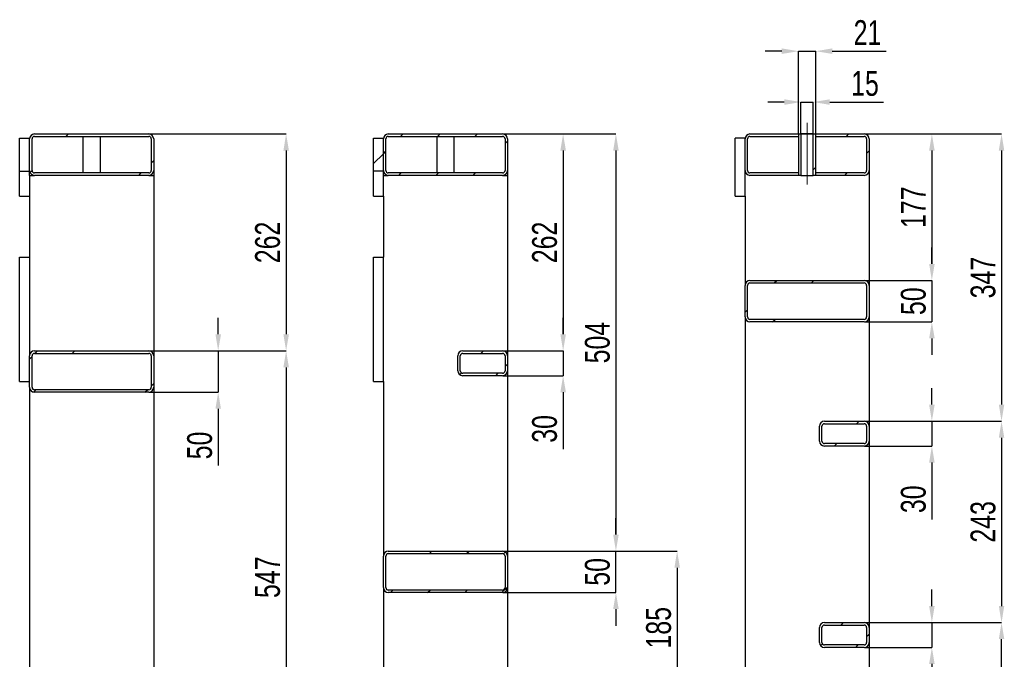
# Model space of a CAD drawing. Header units: millimetres. Extents: x 0 to 841, y 0 to 594.
# Tile 10 of 14: x 383 to 502, y 366 to 443. Entities that reach past the tile are written whole.
import ezdxf

# ---------------------------------------------------------------- set-up
doc = ezdxf.new("R2010")
doc.units = ezdxf.units.MM
doc.header["$PDSIZE"] = -1
doc.linetypes.add('CENTERX2', pattern=[20.32, 12.7, -2.54, 2.54, -2.54])
for name, color, linetype in [('COTES', 1, 'Continuous'), ('TRAIT-FINS', 9, 'Continuous'), ('TRAIT-MIXTES', 3, 'CENTERX2')]:
    doc.layers.add(name, color=color, linetype=linetype)
doc.layers.add('TRAIT-FORT', color=4, linetype='Continuous', lineweight=25)
doc.styles.add('SLDTEXTSTYLE0', font='TXT', dxfattribs={"width": 0.75})
doc.dimstyles.new('SLDDIMSTYLE0', dxfattribs={"dimtxt": 3, "dimasz": 2, "dimexe": 0, "dimexo": 0.0625, "dimgap": 0.75, "dimtad": 1, "dimdec": 0, "dimlfac": 10, "dimrnd": 1e-09, "dimzin": 12, "dimdsep": 46, "dimtxsty": 'SLDTEXTSTYLE0', "dimsah": 1, "dimcen": 0.09, "dimadec": 0, "dimazin": 3, "dimtfac": 1, "dimtdec": 0, "dimtofl": 0, "dimtmove": 0, "dimatfit": 3, "dimfxl": 1, "dimfrac": 2, "dimtolj": 1, "dimtzin": 12, "dimarcsym": 0})
doc.dimstyles.new('SLDDIMSTYLE1', dxfattribs={"dimtxt": 3, "dimasz": 2, "dimexe": 0, "dimexo": 0.0625, "dimgap": 0.75, "dimtad": 1, "dimdec": 0, "dimlfac": 10, "dimrnd": 1e-09, "dimzin": 12, "dimdsep": 46, "dimtxsty": 'SLDTEXTSTYLE0', "dimsah": 1, "dimcen": 0.09, "dimadec": 0, "dimazin": 3, "dimtfac": 1, "dimtdec": 0, "dimtmove": 0, "dimatfit": 0, "dimfxl": 1, "dimfrac": 2, "dimtolj": 1, "dimtzin": 12, "dimarcsym": 0})
pattern_1 = [(45, (0, 0), (-13.4704, 13.4704), []), (45, (4.49, 2e-323), (-13.4704, 13.4704), []), (45, (8.98, 4e-323), (-13.4704, 13.4704), []), (45, (13.47, 6e-323), (-13.4704, 13.4704), [])]

# ---------------------------------------------------------------- blocks, each defined once
blk = doc.blocks.new('_D_39')
at = {"layer": 'COTES', "color": 0, "lineweight": -2, "transparency": 16777216}
for p, q in [((398.94, 429.6), (415.47, 429.6)), ((415.47, 427.6), (415.47, 405.4)), ((398.94, 403.4), (415.47, 403.4))]:
    blk.add_line(p, q, dxfattribs=at)
at = {"layer": 'COTES', "color": 0, "transparency": 16777216}
for points in [[(415.14, 427.6), (415.81, 427.6), (415.47, 429.6)], [(415.14, 405.4), (415.81, 405.4), (415.47, 403.4)]]:
    blk.add_solid(points, dxfattribs=at)
at = {"layer": 'Defpoints', "color": 0, "transparency": 16777216}
for p in [(398.87, 429.6), (398.87, 403.4), (415.47, 403.4)]:
    blk.add_point(p, dxfattribs=at)
at = {"layer": 'COTES', "color": 0, "transparency": 16777216, "insert": (411.72, 416.5), "char_height": 3, "attachment_point": 2, "rotation": 90, "style": 'SLDTEXTSTYLE0'}
blk.add_mtext('\\A1;262', dxfattribs=at)
blk = doc.blocks.new('_D_40')
at = {"layer": 'COTES', "color": 0, "lineweight": -2, "transparency": 16777216}
for p, q in [((398.94, 403.4), (415.47, 403.4)), ((415.47, 401.4), (415.47, 350.7)), ((398.94, 348.7), (415.47, 348.7))]:
    blk.add_line(p, q, dxfattribs=at)
at = {"layer": 'COTES', "color": 0, "transparency": 16777216}
for points in [[(415.14, 401.4), (415.81, 401.4), (415.47, 403.4)], [(415.14, 350.7), (415.81, 350.7), (415.47, 348.7)]]:
    blk.add_solid(points, dxfattribs=at)
at = {"layer": 'Defpoints', "color": 0, "transparency": 16777216}
for p in [(398.87, 403.4), (398.87, 348.7), (415.47, 348.7)]:
    blk.add_point(p, dxfattribs=at)
at = {"layer": 'COTES', "color": 0, "transparency": 16777216, "insert": (411.72, 376.05), "char_height": 3, "attachment_point": 2, "rotation": 90, "style": 'SLDTEXTSTYLE0'}
blk.add_mtext('\\A1;547', dxfattribs=at)
blk = doc.blocks.new('_D_41')
at = {"layer": 'COTES', "color": 0, "lineweight": -2, "transparency": 16777216}
for p, q in [((407.26, 405.4), (407.26, 407.4)), ((398.94, 403.4), (407.26, 403.4)), ((407.26, 403.4), (407.26, 398.4)), ((398.94, 398.4), (407.26, 398.4)), ((407.26, 396.4), (407.26, 389.53))]:
    blk.add_line(p, q, dxfattribs=at)
at = {"layer": 'COTES', "color": 0, "transparency": 16777216}
for points in [[(406.93, 405.4), (407.6, 405.4), (407.26, 403.4)], [(406.93, 396.4), (407.6, 396.4), (407.26, 398.4)]]:
    blk.add_solid(points, dxfattribs=at)
at = {"layer": 'Defpoints', "color": 0, "transparency": 16777216}
for p in [(398.87, 403.4), (398.87, 398.4), (407.26, 398.4)]:
    blk.add_point(p, dxfattribs=at)
at = {"layer": 'COTES', "color": 0, "transparency": 16777216, "insert": (403.51, 391.97), "char_height": 3, "attachment_point": 2, "rotation": 90, "style": 'SLDTEXTSTYLE0'}
blk.add_mtext('\\A1;50', dxfattribs=at)
blk = doc.blocks.new('_D_43')
at = {"layer": 'COTES', "color": 0, "lineweight": -2, "transparency": 16777216}
for p, q in [((441.69, 429.6), (455.32, 429.6)), ((455.32, 427.6), (455.32, 381.2)), ((441.69, 379.2), (455.32, 379.2))]:
    blk.add_line(p, q, dxfattribs=at)
at = {"layer": 'COTES', "color": 0, "transparency": 16777216}
for points in [[(454.99, 427.6), (455.66, 427.6), (455.32, 429.6)], [(454.99, 381.2), (455.66, 381.2), (455.32, 379.2)]]:
    blk.add_solid(points, dxfattribs=at)
at = {"layer": 'Defpoints', "color": 0, "transparency": 16777216}
for p in [(441.62, 429.6), (441.62, 379.2), (455.32, 379.2)]:
    blk.add_point(p, dxfattribs=at)
at = {"layer": 'COTES', "color": 0, "transparency": 16777216, "insert": (451.57, 404.4), "char_height": 3, "attachment_point": 2, "rotation": 90, "style": 'SLDTEXTSTYLE0'}
blk.add_mtext('\\A1;504', dxfattribs=at)
blk = doc.blocks.new('_D_44')
at = {"layer": 'COTES', "color": 0, "lineweight": -2, "transparency": 16777216}
for p, q in [((455.32, 381.2), (455.32, 383.2)), ((441.69, 379.2), (455.32, 379.2)), ((455.32, 374.2), (455.32, 379.2)), ((441.69, 374.2), (455.32, 374.2)), ((455.32, 372.2), (455.32, 370.2))]:
    blk.add_line(p, q, dxfattribs=at)
at = {"layer": 'COTES', "color": 0, "transparency": 16777216}
for points in [[(454.99, 381.2), (455.66, 381.2), (455.32, 379.2)], [(454.99, 372.2), (455.66, 372.2), (455.32, 374.2)]]:
    blk.add_solid(points, dxfattribs=at)
at = {"layer": 'Defpoints', "color": 0, "transparency": 16777216}
for p in [(441.62, 379.2), (455.32, 379.2), (441.62, 374.2)]:
    blk.add_point(p, dxfattribs=at)
at = {"layer": 'COTES', "color": 0, "transparency": 16777216, "insert": (451.57, 376.7), "char_height": 3, "attachment_point": 2, "rotation": 90, "style": 'SLDTEXTSTYLE0'}
blk.add_mtext('\\A1;50', dxfattribs=at)
blk = doc.blocks.new('_D_45')
at = {"layer": 'COTES', "color": 0, "lineweight": -2, "transparency": 16777216}
for p, q in [((441.69, 429.6), (448.94, 429.6)), ((448.94, 427.6), (448.94, 405.4)), ((441.69, 403.4), (448.94, 403.4))]:
    blk.add_line(p, q, dxfattribs=at)
at = {"layer": 'COTES', "color": 0, "transparency": 16777216}
for points in [[(448.61, 427.6), (449.28, 427.6), (448.94, 429.6)], [(448.61, 405.4), (449.28, 405.4), (448.94, 403.4)]]:
    blk.add_solid(points, dxfattribs=at)
at = {"layer": 'Defpoints', "color": 0, "transparency": 16777216}
for p in [(441.62, 429.6), (441.62, 403.4), (448.94, 403.4)]:
    blk.add_point(p, dxfattribs=at)
at = {"layer": 'COTES', "color": 0, "transparency": 16777216, "insert": (445.19, 416.5), "char_height": 3, "attachment_point": 2, "rotation": 90, "style": 'SLDTEXTSTYLE0'}
blk.add_mtext('\\A1;262', dxfattribs=at)
blk = doc.blocks.new('_D_46')
at = {"layer": 'COTES', "color": 0, "lineweight": -2, "transparency": 16777216}
for p, q in [((448.94, 405.4), (448.94, 407.4)), ((441.69, 403.4), (448.94, 403.4)), ((448.94, 403.4), (448.94, 400.4)), ((441.69, 400.4), (448.94, 400.4)), ((448.94, 398.4), (448.94, 391.53))]:
    blk.add_line(p, q, dxfattribs=at)
at = {"layer": 'COTES', "color": 0, "transparency": 16777216}
for points in [[(448.61, 405.4), (449.28, 405.4), (448.94, 403.4)], [(448.61, 398.4), (449.28, 398.4), (448.94, 400.4)]]:
    blk.add_solid(points, dxfattribs=at)
at = {"layer": 'Defpoints', "color": 0, "transparency": 16777216}
for p in [(441.62, 403.4), (441.62, 400.4), (448.94, 400.4)]:
    blk.add_point(p, dxfattribs=at)
at = {"layer": 'COTES', "color": 0, "transparency": 16777216, "insert": (445.19, 393.97), "char_height": 3, "attachment_point": 2, "rotation": 90, "style": 'SLDTEXTSTYLE0'}
blk.add_mtext('\\A1;30', dxfattribs=at)
blk = doc.blocks.new('_D_47')
at = {"layer": 'COTES', "color": 0, "lineweight": -2, "transparency": 16777216}
for p, q in [((441.69, 379.2), (462.72, 379.2)), ((462.72, 377.2), (462.72, 362.7)), ((441.69, 360.7), (462.72, 360.7))]:
    blk.add_line(p, q, dxfattribs=at)
at = {"layer": 'COTES', "color": 0, "transparency": 16777216}
for points in [[(462.39, 377.2), (463.06, 377.2), (462.72, 379.2)], [(462.39, 362.7), (463.06, 362.7), (462.72, 360.7)]]:
    blk.add_solid(points, dxfattribs=at)
at = {"layer": 'Defpoints', "color": 0, "transparency": 16777216}
for p in [(441.62, 379.2), (441.62, 360.7), (462.72, 360.7)]:
    blk.add_point(p, dxfattribs=at)
at = {"layer": 'COTES', "color": 0, "transparency": 16777216, "insert": (458.97, 369.95), "char_height": 3, "attachment_point": 2, "rotation": 90, "style": 'SLDTEXTSTYLE0'}
blk.add_mtext('\\A1;185', dxfattribs=at)
blk = doc.blocks.new('_D_51')
at = {"layer": 'COTES', "color": 0, "lineweight": -2, "transparency": 16777216}
for p, q in [((485.38, 429.6), (493.5, 429.6)), ((493.5, 427.6), (493.5, 413.9)), ((485.38, 411.9), (493.5, 411.9))]:
    blk.add_line(p, q, dxfattribs=at)
at = {"layer": 'COTES', "color": 0, "transparency": 16777216}
for points in [[(493.17, 427.6), (493.84, 427.6), (493.5, 429.6)], [(493.17, 413.9), (493.84, 413.9), (493.5, 411.9)]]:
    blk.add_solid(points, dxfattribs=at)
at = {"layer": 'Defpoints', "color": 0, "transparency": 16777216}
for p in [(485.32, 429.6), (485.32, 411.9), (493.5, 411.9)]:
    blk.add_point(p, dxfattribs=at)
at = {"layer": 'COTES', "color": 0, "transparency": 16777216, "insert": (489.75, 420.75), "char_height": 3, "attachment_point": 2, "rotation": 90, "style": 'SLDTEXTSTYLE0'}
blk.add_mtext('\\A1;177', dxfattribs=at)
blk = doc.blocks.new('_D_52')
at = {"layer": 'COTES', "color": 0, "lineweight": -2, "transparency": 16777216}
for p, q in [((493.5, 413.9), (493.5, 415.9)), ((485.38, 411.9), (493.5, 411.9)), ((493.5, 411.9), (493.5, 406.9)), ((485.38, 406.9), (493.5, 406.9)), ((493.5, 404.9), (493.5, 402.9))]:
    blk.add_line(p, q, dxfattribs=at)
at = {"layer": 'COTES', "color": 0, "transparency": 16777216}
for points in [[(493.17, 413.9), (493.84, 413.9), (493.5, 411.9)], [(493.17, 404.9), (493.84, 404.9), (493.5, 406.9)]]:
    blk.add_solid(points, dxfattribs=at)
at = {"layer": 'Defpoints', "color": 0, "transparency": 16777216}
for p in [(485.32, 411.9), (485.32, 406.9), (493.5, 406.9)]:
    blk.add_point(p, dxfattribs=at)
at = {"layer": 'COTES', "color": 0, "transparency": 16777216, "insert": (489.75, 409.4), "char_height": 3, "attachment_point": 2, "rotation": 90, "style": 'SLDTEXTSTYLE0'}
blk.add_mtext('\\A1;50', dxfattribs=at)
blk = doc.blocks.new('_D_53')
at = {"layer": 'COTES', "color": 0, "lineweight": -2, "transparency": 16777216}
for p, q in [((485.38, 429.6), (501.92, 429.6)), ((501.92, 427.6), (501.92, 396.9)), ((485.38, 394.9), (501.92, 394.9))]:
    blk.add_line(p, q, dxfattribs=at)
at = {"layer": 'COTES', "color": 0, "transparency": 16777216}
for points in [[(501.59, 427.6), (502.25, 427.6), (501.92, 429.6)], [(501.59, 396.9), (502.25, 396.9), (501.92, 394.9)]]:
    blk.add_solid(points, dxfattribs=at)
at = {"layer": 'Defpoints', "color": 0, "transparency": 16777216}
for p in [(485.32, 429.6), (485.32, 394.9), (501.92, 394.9)]:
    blk.add_point(p, dxfattribs=at)
at = {"layer": 'COTES', "color": 0, "transparency": 16777216, "insert": (498.17, 412.25), "char_height": 3, "attachment_point": 2, "rotation": 90, "style": 'SLDTEXTSTYLE0'}
blk.add_mtext('\\A1;347', dxfattribs=at)
blk = doc.blocks.new('_D_54')
at = {"layer": 'COTES', "color": 0, "lineweight": -2, "transparency": 16777216}
for p, q in [((485.38, 394.9), (501.92, 394.9)), ((501.92, 392.9), (501.92, 372.57)), ((485.38, 370.57), (501.92, 370.57))]:
    blk.add_line(p, q, dxfattribs=at)
at = {"layer": 'COTES', "color": 0, "transparency": 16777216}
for points in [[(501.59, 392.9), (502.25, 392.9), (501.92, 394.9)], [(501.59, 372.57), (502.25, 372.57), (501.92, 370.57)]]:
    blk.add_solid(points, dxfattribs=at)
at = {"layer": 'Defpoints', "color": 0, "transparency": 16777216}
for p in [(485.32, 394.9), (485.32, 370.57), (501.92, 370.57)]:
    blk.add_point(p, dxfattribs=at)
at = {"layer": 'COTES', "color": 0, "transparency": 16777216, "insert": (498.17, 382.74), "char_height": 3, "attachment_point": 2, "rotation": 90, "style": 'SLDTEXTSTYLE0'}
blk.add_mtext('\\A1;243', dxfattribs=at)
blk = doc.blocks.new('_D_55')
at = {"layer": 'COTES', "color": 0, "lineweight": -2, "transparency": 16777216}
for p, q in [((485.38, 370.57), (501.92, 370.57)), ((501.92, 348.24), (501.92, 368.57)), ((485.38, 346.24), (501.92, 346.24))]:
    blk.add_line(p, q, dxfattribs=at)
at = {"layer": 'COTES', "color": 0, "transparency": 16777216}
for points in [[(501.59, 368.57), (502.25, 368.57), (501.92, 370.57)], [(501.59, 348.24), (502.25, 348.24), (501.92, 346.24)]]:
    blk.add_solid(points, dxfattribs=at)
at = {"layer": 'Defpoints', "color": 0, "transparency": 16777216}
for p in [(485.32, 370.57), (501.92, 370.57), (485.32, 346.24)]:
    blk.add_point(p, dxfattribs=at)
at = {"layer": 'COTES', "color": 0, "transparency": 16777216, "insert": (498.17, 358.4), "char_height": 3, "attachment_point": 2, "rotation": 90, "style": 'SLDTEXTSTYLE0'}
blk.add_mtext('\\A1;243', dxfattribs=at)
blk = doc.blocks.new('_D_57')
at = {"layer": 'COTES', "color": 0, "lineweight": -2, "transparency": 16777216}
for p, q in [((493.5, 372.57), (493.5, 374.57)), ((485.38, 370.57), (493.5, 370.57)), ((493.5, 370.57), (493.5, 367.57)), ((485.38, 367.57), (493.5, 367.57)), ((493.5, 365.57), (493.5, 358.7))]:
    blk.add_line(p, q, dxfattribs=at)
at = {"layer": 'COTES', "color": 0, "transparency": 16777216}
for points in [[(493.17, 372.57), (493.84, 372.57), (493.5, 370.57)], [(493.17, 365.57), (493.84, 365.57), (493.5, 367.57)]]:
    blk.add_solid(points, dxfattribs=at)
at = {"layer": 'Defpoints', "color": 0, "transparency": 16777216}
for p in [(485.32, 370.57), (485.32, 367.57), (493.5, 367.57)]:
    blk.add_point(p, dxfattribs=at)
at = {"layer": 'COTES', "color": 0, "transparency": 16777216, "insert": (489.75, 361.13), "char_height": 3, "attachment_point": 2, "rotation": 90, "style": 'SLDTEXTSTYLE0'}
blk.add_mtext('\\A1;30', dxfattribs=at)
blk = doc.blocks.new('_D_58')
at = {"layer": 'COTES', "color": 0, "lineweight": -2, "transparency": 16777216}
for p, q in [((493.5, 396.9), (493.5, 398.9)), ((485.38, 394.9), (493.5, 394.9)), ((493.5, 394.9), (493.5, 391.9)), ((485.38, 391.9), (493.5, 391.9)), ((493.5, 389.9), (493.5, 383.03))]:
    blk.add_line(p, q, dxfattribs=at)
at = {"layer": 'COTES', "color": 0, "transparency": 16777216}
for points in [[(493.17, 396.9), (493.84, 396.9), (493.5, 394.9)], [(493.17, 389.9), (493.84, 389.9), (493.5, 391.9)]]:
    blk.add_solid(points, dxfattribs=at)
at = {"layer": 'Defpoints', "color": 0, "transparency": 16777216}
for p in [(485.32, 394.9), (485.32, 391.9), (493.5, 391.9)]:
    blk.add_point(p, dxfattribs=at)
at = {"layer": 'COTES', "color": 0, "transparency": 16777216, "insert": (489.75, 385.47), "char_height": 3, "attachment_point": 2, "rotation": 90, "style": 'SLDTEXTSTYLE0'}
blk.add_mtext('\\A1;30', dxfattribs=at)
blk = doc.blocks.new('_D_59')
at = {"layer": 'COTES', "color": 0, "lineweight": -2, "transparency": 16777216}
for p, q in [((475.67, 433.46), (473.67, 433.46)), ((477.67, 429.67), (477.67, 433.46)), ((477.67, 433.46), (479.17, 433.46)), ((479.17, 429.67), (479.17, 433.46)), ((481.17, 433.46), (487.67, 433.46))]:
    blk.add_line(p, q, dxfattribs=at)
at = {"layer": 'COTES', "color": 0, "transparency": 16777216}
for points in [[(475.67, 433.79), (475.67, 433.12), (477.67, 433.46)], [(481.17, 433.79), (481.17, 433.12), (479.17, 433.46)]]:
    blk.add_solid(points, dxfattribs=at)
at = {"layer": 'Defpoints', "color": 0, "transparency": 16777216}
for p in [(479.17, 433.46), (477.67, 429.6), (479.17, 429.6)]:
    blk.add_point(p, dxfattribs=at)
at = {"layer": 'COTES', "color": 0, "transparency": 16777216, "insert": (485.42, 437.21), "char_height": 3, "attachment_point": 2, "style": 'SLDTEXTSTYLE0'}
blk.add_mtext('\\A1;15', dxfattribs=at)
blk = doc.blocks.new('_D_60')
at = {"layer": 'COTES', "color": 0, "lineweight": -2, "transparency": 16777216}
for p, q in [((475.37, 439.6), (473.37, 439.6)), ((477.37, 429.67), (477.37, 439.6)), ((477.37, 439.6), (479.47, 439.6)), ((479.47, 429.67), (479.47, 439.6)), ((481.47, 439.6), (487.97, 439.6))]:
    blk.add_line(p, q, dxfattribs=at)
at = {"layer": 'COTES', "color": 0, "transparency": 16777216}
for points in [[(475.37, 439.94), (475.37, 439.27), (477.37, 439.6)], [(481.47, 439.94), (481.47, 439.27), (479.47, 439.6)]]:
    blk.add_solid(points, dxfattribs=at)
at = {"layer": 'Defpoints', "color": 0, "transparency": 16777216}
for p in [(479.47, 439.6), (477.37, 429.6), (479.47, 429.6)]:
    blk.add_point(p, dxfattribs=at)
at = {"layer": 'COTES', "color": 0, "transparency": 16777216, "insert": (485.72, 443.35), "char_height": 3, "attachment_point": 2, "style": 'SLDTEXTSTYLE0'}
blk.add_mtext('\\A1;21', dxfattribs=at)

msp = doc.modelspace()

# ---------------------------------------------------------------- hatches: boundary and pattern name
at = {"layer": 'TRAIT-FINS'}
h = msp.add_hatch(dxfattribs=at)
h.set_pattern_fill('DIN 201 ACIER ET FONTE', color=256, style=0, pattern_type=2)
h.set_pattern_definition(pattern_1)
edge = h.paths.add_edge_path(flags=0)
edge.add_arc((385.07, 429), 0.6, 90, 180)
edge.add_line((384.47, 429), (384.47, 425.2))
edge.add_arc((385.07, 425.2), 0.6, 180, 270)
edge.add_line((385.07, 424.6), (398.87, 424.6))
edge.add_arc((398.87, 425.2), 0.6, 270, 360)
edge.add_line((399.47, 425.2), (399.47, 429))
edge.add_arc((398.87, 429), 0.6, 0, 90)
edge.add_line((398.87, 429.6), (385.07, 429.6))
edge = h.paths.add_edge_path(flags=0)
edge.add_line((384.77, 425.2), (384.77, 429))
edge.add_arc((385.07, 429), 0.3, 90, 180, ccw=False)
edge.add_line((385.07, 429.3), (398.87, 429.3))
edge.add_arc((398.87, 429), 0.3, 0, 90, ccw=False)
edge.add_line((399.17, 429), (399.17, 425.2))
edge.add_arc((398.87, 425.2), 0.3, 270, 360, ccw=False)
edge.add_line((398.87, 424.9), (385.07, 424.9))
edge.add_arc((385.07, 425.2), 0.3, 180, 270, ccw=False)
h = msp.add_hatch(dxfattribs=at)
h.set_pattern_fill('DIN 201 ACIER ET FONTE', color=256, style=0, pattern_type=2)
h.set_pattern_definition(pattern_1)
edge = h.paths.add_edge_path(flags=0)
edge.add_arc((427.82, 429), 0.6, 90, 180)
edge.add_line((427.22, 429), (427.22, 425.2))
edge.add_arc((427.82, 425.2), 0.6, 180, 270)
edge.add_line((427.82, 424.6), (441.62, 424.6))
edge.add_arc((441.62, 425.2), 0.6, 270, 360)
edge.add_line((442.22, 425.2), (442.22, 429))
edge.add_arc((441.62, 429), 0.6, 0, 90)
edge.add_line((441.62, 429.6), (427.82, 429.6))
edge = h.paths.add_edge_path(flags=0)
edge.add_line((427.52, 425.2), (427.52, 429))
edge.add_arc((427.82, 429), 0.3, 90, 180, ccw=False)
edge.add_line((427.82, 429.3), (441.62, 429.3))
edge.add_arc((441.62, 429), 0.3, 0, 90, ccw=False)
edge.add_line((441.92, 429), (441.92, 425.2))
edge.add_arc((441.62, 425.2), 0.3, 270, 360, ccw=False)
edge.add_line((441.62, 424.9), (427.82, 424.9))
edge.add_arc((427.82, 425.2), 0.3, 180, 270, ccw=False)
h = msp.add_hatch(dxfattribs=at)
h.set_pattern_fill('DIN 201 ACIER ET FONTE', color=256, style=0, pattern_type=2)
h.set_pattern_definition(pattern_1)
edge = h.paths.add_edge_path(flags=0)
edge.add_line((471.22, 425.2), (471.22, 429))
edge.add_arc((471.52, 429), 0.3, 90, 180, ccw=False)
edge.add_line((471.52, 429.3), (477.37, 429.3))
edge.add_line((477.37, 429.3), (477.37, 429.6))
edge.add_line((477.37, 429.6), (471.52, 429.6))
edge.add_arc((471.52, 429), 0.6, 90, 180)
edge.add_line((470.92, 429), (470.92, 425.2))
edge.add_arc((471.52, 425.2), 0.6, 180, 270)
edge.add_line((471.52, 424.6), (477.37, 424.6))
edge.add_line((477.37, 424.6), (477.37, 424.9))
edge.add_line((477.37, 424.9), (471.52, 424.9))
edge.add_arc((471.52, 425.2), 0.3, 180, 270, ccw=False)
h = msp.add_hatch(dxfattribs=at)
h.set_pattern_fill('DIN 201 ACIER ET FONTE', color=256, style=0, pattern_type=2)
h.set_pattern_definition(pattern_1)
h.paths.add_polyline_path([(477.67, 424.6), (477.67, 429.6), (477.37, 429.6), (477.37, 424.6)], flags=0)
h = msp.add_hatch(dxfattribs=at)
h.set_pattern_fill('DIN 201 ACIER ET FONTE', color=256, style=0, pattern_type=2)
h.set_pattern_definition(pattern_1)
h.paths.add_polyline_path([(479.17, 429.6), (479.17, 424.6), (479.47, 424.6), (479.47, 429.6)], flags=0)
h = msp.add_hatch(dxfattribs=at)
h.set_pattern_fill('DIN 201 ACIER ET FONTE', color=256, style=0, pattern_type=2)
h.set_pattern_definition(pattern_1)
edge = h.paths.add_edge_path(flags=0)
edge.add_arc((485.32, 425.2), 0.6, 270, 360)
edge.add_line((485.92, 425.2), (485.92, 429))
edge.add_arc((485.32, 429), 0.6, 0, 90)
edge.add_line((485.32, 429.6), (479.47, 429.6))
edge.add_line((479.47, 429.6), (479.47, 429.3))
edge.add_line((479.47, 429.3), (485.32, 429.3))
edge.add_arc((485.32, 429), 0.3, 0, 90, ccw=False)
edge.add_line((485.62, 429), (485.62, 425.2))
edge.add_arc((485.32, 425.2), 0.3, 270, 360, ccw=False)
edge.add_line((485.32, 424.9), (479.47, 424.9))
edge.add_line((479.47, 424.9), (479.47, 424.6))
edge.add_line((479.47, 424.6), (485.32, 424.6))
h = msp.add_hatch(dxfattribs=at)
h.set_pattern_fill('DIN 201 ACIER ET FONTE', color=256, style=0, pattern_type=2)
h.set_pattern_definition(pattern_1)
h.paths.add_polyline_path([(426.02, 429.1), (426.02, 425.1), (427.22, 425.1), (427.22, 429.1)], flags=0)
h = msp.add_hatch(dxfattribs=at)
h.set_pattern_fill('DIN 201 ACIER ET FONTE', color=256, style=0, pattern_type=2)
h.set_pattern_definition(pattern_1)
edge = h.paths.add_edge_path(flags=0)
edge.add_arc((471.52, 407.5), 0.6, 180, 270)
edge.add_line((471.52, 406.9), (485.32, 406.9))
edge.add_arc((485.32, 407.5), 0.6, 270, 360)
edge.add_line((485.92, 407.5), (485.92, 411.3))
edge.add_arc((485.32, 411.3), 0.6, 0, 90)
edge.add_line((485.32, 411.9), (471.52, 411.9))
edge.add_arc((471.52, 411.3), 0.6, 90, 180)
edge.add_line((470.92, 411.3), (470.92, 407.5))
edge = h.paths.add_edge_path(flags=0)
edge.add_line((485.32, 407.2), (471.52, 407.2))
edge.add_arc((471.52, 407.5), 0.3, 180, 270, ccw=False)
edge.add_line((471.22, 407.5), (471.22, 411.3))
edge.add_arc((471.52, 411.3), 0.3, 90, 180, ccw=False)
edge.add_line((471.52, 411.6), (485.32, 411.6))
edge.add_arc((485.32, 411.3), 0.3, 0, 90, ccw=False)
edge.add_line((485.62, 411.3), (485.62, 407.5))
edge.add_arc((485.32, 407.5), 0.3, 270, 360, ccw=False)
h = msp.add_hatch(dxfattribs=at)
h.set_pattern_fill('DIN 201 ACIER ET FONTE', color=256, style=0, pattern_type=2)
h.set_pattern_definition(pattern_1)
edge = h.paths.add_edge_path(flags=0)
edge.add_line((385.07, 398.4), (398.87, 398.4))
edge.add_arc((398.87, 399), 0.6, 270, 360)
edge.add_line((399.47, 399), (399.47, 402.8))
edge.add_arc((398.87, 402.8), 0.6, 0, 90)
edge.add_line((398.87, 403.4), (385.07, 403.4))
edge.add_arc((385.07, 402.8), 0.6, 90, 180)
edge.add_line((384.47, 402.8), (384.47, 399))
edge.add_arc((385.07, 399), 0.6, 180, 270)
edge = h.paths.add_edge_path(flags=0)
edge.add_arc((385.07, 399), 0.3, 180, 270, ccw=False)
edge.add_line((384.77, 399), (384.77, 402.8))
edge.add_arc((385.07, 402.8), 0.3, 90, 180, ccw=False)
edge.add_line((385.07, 403.1), (398.87, 403.1))
edge.add_arc((398.87, 402.8), 0.3, 0, 90, ccw=False)
edge.add_line((399.17, 402.8), (399.17, 399))
edge.add_arc((398.87, 399), 0.3, 270, 360, ccw=False)
edge.add_line((398.87, 398.7), (385.07, 398.7))
h = msp.add_hatch(dxfattribs=at)
h.set_pattern_fill('DIN 201 ACIER ET FONTE', color=256, style=0, pattern_type=2)
h.set_pattern_definition(pattern_1)
edge = h.paths.add_edge_path(flags=0)
edge.add_arc((436.82, 402.8), 0.6, 90, 180)
edge.add_line((436.22, 402.8), (436.22, 401))
edge.add_arc((436.82, 401), 0.6, 180, 270)
edge.add_line((436.82, 400.4), (441.62, 400.4))
edge.add_arc((441.62, 401), 0.6, 270, 360)
edge.add_line((442.22, 401), (442.22, 402.8))
edge.add_arc((441.62, 402.8), 0.6, 0, 90)
edge.add_line((441.62, 403.4), (436.82, 403.4))
edge = h.paths.add_edge_path(flags=0)
edge.add_line((436.52, 401), (436.52, 402.8))
edge.add_arc((436.82, 402.8), 0.3, 90, 180, ccw=False)
edge.add_line((436.82, 403.1), (441.62, 403.1))
edge.add_arc((441.62, 402.8), 0.3, 0, 90, ccw=False)
edge.add_line((441.92, 402.8), (441.92, 401))
edge.add_arc((441.62, 401), 0.3, 270, 360, ccw=False)
edge.add_line((441.62, 400.7), (436.82, 400.7))
edge.add_arc((436.82, 401), 0.3, 180, 270, ccw=False)
h = msp.add_hatch(dxfattribs=at)
h.set_pattern_fill('DIN 201 ACIER ET FONTE', color=256, style=0, pattern_type=2)
h.set_pattern_definition(pattern_1)
edge = h.paths.add_edge_path(flags=0)
edge.add_line((485.32, 394.9), (480.52, 394.9))
edge.add_arc((480.52, 394.3), 0.6, 90, 180)
edge.add_line((479.92, 394.3), (479.92, 392.5))
edge.add_arc((480.52, 392.5), 0.6, 180, 270)
edge.add_line((480.52, 391.9), (485.32, 391.9))
edge.add_arc((485.32, 392.5), 0.6, 270, 360)
edge.add_line((485.92, 392.5), (485.92, 394.3))
edge.add_arc((485.32, 394.3), 0.6, 0, 90)
edge = h.paths.add_edge_path(flags=0)
edge.add_arc((480.52, 392.5), 0.3, 180, 270, ccw=False)
edge.add_line((480.22, 392.5), (480.22, 394.3))
edge.add_arc((480.52, 394.3), 0.3, 90, 180, ccw=False)
edge.add_line((480.52, 394.6), (485.32, 394.6))
edge.add_arc((485.32, 394.3), 0.3, 0, 90, ccw=False)
edge.add_line((485.62, 394.3), (485.62, 392.5))
edge.add_arc((485.32, 392.5), 0.3, 270, 360, ccw=False)
edge.add_line((485.32, 392.2), (480.52, 392.2))
h = msp.add_hatch(dxfattribs=at)
h.set_pattern_fill('DIN 201 ACIER ET FONTE', color=256, style=0, pattern_type=2)
h.set_pattern_definition(pattern_1)
edge = h.paths.add_edge_path(flags=0)
edge.add_line((427.82, 374.2), (441.62, 374.2))
edge.add_arc((441.62, 374.8), 0.6, 270, 360)
edge.add_line((442.22, 374.8), (442.22, 378.6))
edge.add_arc((441.62, 378.6), 0.6, 0, 90)
edge.add_line((441.62, 379.2), (427.82, 379.2))
edge.add_arc((427.82, 378.6), 0.6, 90, 180)
edge.add_line((427.22, 378.6), (427.22, 374.8))
edge.add_arc((427.82, 374.8), 0.6, 180, 270)
edge = h.paths.add_edge_path(flags=0)
edge.add_arc((427.82, 374.8), 0.3, 180, 270, ccw=False)
edge.add_line((427.52, 374.8), (427.52, 378.6))
edge.add_arc((427.82, 378.6), 0.3, 90, 180, ccw=False)
edge.add_line((427.82, 378.9), (441.62, 378.9))
edge.add_arc((441.62, 378.6), 0.3, 0, 90, ccw=False)
edge.add_line((441.92, 378.6), (441.92, 374.8))
edge.add_arc((441.62, 374.8), 0.3, 270, 360, ccw=False)
edge.add_line((441.62, 374.5), (427.82, 374.5))
h = msp.add_hatch(dxfattribs=at)
h.set_pattern_fill('DIN 201 ACIER ET FONTE', color=256, style=0, pattern_type=2)
h.set_pattern_definition(pattern_1)
edge = h.paths.add_edge_path(flags=0)
edge.add_line((485.32, 370.57), (480.52, 370.57))
edge.add_arc((480.52, 369.97), 0.6, 90, 180)
edge.add_line((479.92, 369.97), (479.92, 368.17))
edge.add_arc((480.52, 368.17), 0.6, 180, 270)
edge.add_line((480.52, 367.57), (485.32, 367.57))
edge.add_arc((485.32, 368.17), 0.6, 270, 360)
edge.add_line((485.92, 368.17), (485.92, 369.97))
edge.add_arc((485.32, 369.97), 0.6, 0, 90)
edge = h.paths.add_edge_path(flags=0)
edge.add_arc((480.52, 368.17), 0.3, 180, 270, ccw=False)
edge.add_line((480.22, 368.17), (480.22, 369.97))
edge.add_arc((480.52, 369.97), 0.3, 90, 180, ccw=False)
edge.add_line((480.52, 370.27), (485.32, 370.27))
edge.add_arc((485.32, 369.97), 0.3, 0, 90, ccw=False)
edge.add_line((485.62, 369.97), (485.62, 368.17))
edge.add_arc((485.32, 368.17), 0.3, 270, 360, ccw=False)
edge.add_line((485.32, 367.87), (480.52, 367.87))

# ---------------------------------------------------------------- linework, layer by layer
at = {"layer": 'TRAIT-FORT', "lineweight": 25}
for p, q in [((385.07, 429.6), (398.87, 429.6)), ((427.82, 429.6), (441.62, 429.6)), ((471.52, 429.6), (477.37, 429.6)), ((477.37, 429.6), (477.37, 424.6)), ((477.37, 429.6), (477.67, 429.6)), ((477.37, 429.6), (477.37, 429.3)), ((477.37, 429.6), (479.47, 429.6)), ((477.67, 429.6), (477.67, 424.6)), ((479.17, 429.6), (477.67, 429.6)), ((479.17, 429.6), (479.47, 429.6)), ((479.17, 424.6), (479.17, 429.6)), ((479.47, 424.6), (479.47, 429.6)), ((479.47, 429.3), (479.47, 429.6)), ((479.47, 429.6), (485.32, 429.6)), ((383.27, 425.1), (383.27, 429.1)), ((383.27, 429.1), (384.47, 429.1)), ((384.47, 425.2), (384.47, 429)), ((384.77, 425.2), (384.77, 429)), ((385.07, 429.3), (398.87, 429.3)), ((390.92, 429.3), (390.92, 424.9)), ((393.02, 424.9), (393.02, 429.3)), ((399.17, 429), (399.17, 425.2)), ((399.47, 429), (399.47, 425.2)), ((426.02, 425.1), (426.02, 429.1)), ((426.02, 429.1), (427.22, 429.1)), ((427.22, 425.1), (427.22, 429.1)), ((427.22, 425.2), (427.22, 429)), ((427.52, 425.2), (427.52, 429)), ((427.82, 429.3), (441.62, 429.3)), ((433.67, 429.3), (433.67, 424.9)), ((435.77, 424.9), (435.77, 429.3)), ((441.92, 429), (441.92, 425.2)), ((442.22, 429), (442.22, 425.2)), ((469.72, 422.1), (469.72, 429.1)), ((470.92, 429.1), (469.72, 429.1)), ((470.92, 425.2), (470.92, 429)), ((471.22, 425.2), (471.22, 429)), ((471.52, 429.3), (477.37, 429.3)), ((477.37, 429.3), (477.37, 424.9)), ((479.47, 424.9), (479.47, 429.3)), ((479.47, 429.3), (485.32, 429.3)), ((485.62, 429), (485.62, 425.2)), ((485.92, 429), (485.92, 425.2)), ((383.27, 422.1), (383.27, 425.1)), ((383.27, 425.1), (384.47, 425.1)), ((384.47, 424.6), (384.47, 425.1)), ((398.87, 424.9), (385.07, 424.9)), ((399.47, 425.2), (399.47, 424.6)), ((427.22, 425.1), (426.02, 425.1)), ((426.02, 422.1), (426.02, 425.1)), ((427.22, 422.1), (427.22, 425.1)), ((441.62, 424.9), (427.82, 424.9)), ((442.22, 425.2), (442.22, 424.6)), ((470.92, 422.1), (470.92, 425.2)), ((477.37, 424.9), (471.52, 424.9)), ((477.37, 424.9), (477.37, 424.6)), ((479.47, 424.6), (479.47, 424.9)), ((485.32, 424.9), (479.47, 424.9)), ((485.92, 425.2), (485.92, 411.3)), ((384.47, 424.6), (384.47, 402.8)), ((384.47, 424.6), (385.07, 424.6)), ((398.87, 424.6), (385.07, 424.6)), ((398.87, 424.6), (399.47, 424.6)), ((399.47, 424.6), (399.47, 402.8)), ((427.22, 424.6), (427.82, 424.6)), ((441.62, 424.6), (427.82, 424.6)), ((441.62, 424.6), (442.22, 424.6)), ((442.22, 424.6), (442.22, 402.8)), ((477.37, 424.6), (471.52, 424.6)), ((477.67, 424.6), (477.37, 424.6)), ((477.67, 424.6), (479.17, 424.6)), ((479.47, 424.6), (479.17, 424.6)), ((485.32, 424.6), (479.47, 424.6)), ((383.27, 422.1), (384.47, 422.1)), ((426.02, 422.1), (427.22, 422.1)), ((427.22, 422.1), (427.22, 414.7)), ((469.72, 422.1), (470.92, 422.1)), ((470.92, 422.1), (470.92, 411.3)), ((383.27, 399.7), (383.27, 414.7)), ((383.27, 414.7), (384.47, 414.7)), ((426.02, 414.7), (427.22, 414.7)), ((426.02, 399.7), (426.02, 414.7)), ((427.22, 399.7), (427.22, 414.7)), ((471.52, 411.9), (485.32, 411.9)), ((470.92, 407.5), (470.92, 411.3)), ((471.22, 407.5), (471.22, 411.3)), ((471.52, 411.6), (485.32, 411.6)), ((485.62, 411.3), (485.62, 407.5)), ((485.92, 411.3), (485.92, 407.5)), ((470.92, 407.5), (470.92, 322.9)), ((485.32, 407.2), (471.52, 407.2)), ((485.92, 407.5), (485.92, 394.3)), ((485.32, 406.9), (471.52, 406.9)), ((385.07, 403.4), (398.87, 403.4)), ((436.82, 403.4), (441.62, 403.4)), ((384.47, 399), (384.47, 402.8)), ((384.77, 399), (384.77, 402.8)), ((385.07, 403.1), (398.87, 403.1)), ((399.17, 402.8), (399.17, 399)), ((399.47, 402.8), (399.47, 399)), ((436.22, 401), (436.22, 402.8)), ((436.52, 401), (436.52, 402.8)), ((436.82, 403.1), (441.62, 403.1)), ((441.92, 402.8), (441.92, 401)), ((442.22, 402.8), (442.22, 401)), ((442.22, 401), (442.22, 378.6)), ((441.62, 400.7), (436.82, 400.7)), ((441.62, 400.4), (436.82, 400.4)), ((383.27, 399.7), (384.47, 399.7)), ((384.47, 399), (384.47, 348.1)), ((398.87, 398.7), (385.07, 398.7)), ((399.47, 399), (399.47, 348.1)), ((426.02, 399.7), (427.22, 399.7)), ((427.22, 399.7), (427.22, 378.6)), ((398.87, 398.4), (385.07, 398.4)), ((479.92, 392.5), (479.92, 394.3)), ((480.22, 392.5), (480.22, 394.3)), ((480.52, 394.9), (485.32, 394.9)), ((480.52, 394.6), (485.32, 394.6)), ((485.62, 394.3), (485.62, 392.5)), ((485.92, 394.3), (485.92, 392.5)), ((485.32, 392.2), (480.52, 392.2)), ((485.32, 391.9), (480.52, 391.9)), ((485.92, 392.5), (485.92, 369.97)), ((427.22, 374.8), (427.22, 378.6)), ((427.52, 374.8), (427.52, 378.6)), ((427.82, 379.2), (441.62, 379.2)), ((427.82, 378.9), (441.62, 378.9)), ((441.92, 378.6), (441.92, 374.8)), ((442.22, 378.6), (442.22, 374.8)), ((427.22, 374.8), (427.22, 320.4)), ((442.22, 374.8), (442.22, 360.1)), ((441.62, 374.5), (427.82, 374.5)), ((441.62, 374.2), (427.82, 374.2)), ((480.52, 370.57), (485.32, 370.57)), ((480.52, 370.27), (485.32, 370.27)), ((479.92, 368.17), (479.92, 369.97)), ((480.22, 368.17), (480.22, 369.97)), ((485.62, 369.97), (485.62, 368.17)), ((485.92, 369.97), (485.92, 368.17)), ((485.32, 367.87), (480.52, 367.87)), ((485.92, 368.17), (485.92, 345.64)), ((485.32, 367.57), (480.52, 367.57))]:
    msp.add_line(p, q, dxfattribs=at)
for centre, radius, start, end in [((385.07, 429), 0.6, 90, 180), ((398.87, 429), 0.6, 0, 90), ((427.82, 429), 0.6, 90, 180), ((441.62, 429), 0.6, 0, 90), ((471.52, 429), 0.6, 90, 180), ((485.32, 429), 0.6, 0, 90), ((385.07, 429), 0.3, 90, 180), ((398.87, 429), 0.3, 0, 90), ((427.82, 429), 0.3, 90, 180), ((441.62, 429), 0.3, 0, 90), ((471.52, 429), 0.3, 90, 180), ((485.32, 429), 0.3, 0, 90), ((385.07, 425.2), 0.6, 180, 270), ((385.07, 425.2), 0.3, 180, 270), ((398.87, 425.2), 0.6, 270, 360), ((398.87, 425.2), 0.3, 270, 0), ((427.82, 425.2), 0.6, 180, 270), ((427.82, 425.2), 0.3, 180, 270), ((441.62, 425.2), 0.3, 270, 0), ((441.62, 425.2), 0.6, 270, 360), ((471.52, 425.2), 0.6, 180, 270), ((471.52, 425.2), 0.3, 180, 270), ((485.32, 425.2), 0.3, 270, 0), ((485.32, 425.2), 0.6, 270, 360), ((471.52, 411.3), 0.6, 90, 180), ((485.32, 411.3), 0.6, 0, 90), ((471.52, 411.3), 0.3, 90, 180), ((485.32, 411.3), 0.3, 0, 90), ((471.52, 407.5), 0.6, 180, 270), ((471.52, 407.5), 0.3, 180, 270), ((485.32, 407.5), 0.6, 270, 0), ((485.32, 407.5), 0.3, 270, 0), ((385.07, 402.8), 0.6, 90, 180), ((398.87, 402.8), 0.6, 0, 90), ((436.82, 402.8), 0.6, 90, 180), ((441.62, 402.8), 0.6, 0, 90), ((385.07, 402.8), 0.3, 90, 180), ((398.87, 402.8), 0.3, 0, 90), ((436.82, 402.8), 0.3, 90, 180), ((441.62, 402.8), 0.3, 0, 90), ((436.82, 401), 0.6, 180, 270), ((436.82, 401), 0.3, 180, 270), ((441.62, 401), 0.6, 270, 0), ((441.62, 401), 0.3, 270, 0), ((385.07, 399), 0.6, 180, 270), ((385.07, 399), 0.3, 180, 270), ((398.87, 399), 0.6, 270, 0), ((398.87, 399), 0.3, 270, 0), ((480.52, 394.3), 0.6, 90, 180), ((480.52, 394.3), 0.3, 90, 180), ((485.32, 394.3), 0.6, 0, 90), ((485.32, 394.3), 0.3, 0, 90), ((480.52, 392.5), 0.6, 180, 270), ((480.52, 392.5), 0.3, 180, 270), ((485.32, 392.5), 0.6, 270, 0), ((485.32, 392.5), 0.3, 270, 0), ((427.82, 378.6), 0.6, 90, 180), ((427.82, 378.6), 0.3, 90, 180), ((441.62, 378.6), 0.6, 0, 90), ((441.62, 378.6), 0.3, 0, 90), ((427.82, 374.8), 0.6, 180, 270), ((427.82, 374.8), 0.3, 180, 270), ((441.62, 374.8), 0.6, 270, 0), ((441.62, 374.8), 0.3, 270, 0), ((480.52, 369.97), 0.6, 90, 180), ((480.52, 369.97), 0.3, 90, 180), ((485.32, 369.97), 0.6, 0, 90), ((485.32, 369.97), 0.3, 0, 90), ((480.52, 368.17), 0.6, 180, 270), ((480.52, 368.17), 0.3, 180, 270), ((485.32, 368.17), 0.6, 270, 0), ((485.32, 368.17), 0.3, 270, 0)]:
    msp.add_arc(centre, radius, start, end, dxfattribs=at)
at = {"layer": 'TRAIT-MIXTES', "lineweight": 18}
msp.add_line((478.42, 430.96), (478.42, 423.48), dxfattribs=at)

# ---------------------------------------------------------------- dimensions: what is measured, and where the dimension line sits
at = {"layer": 'COTES'}
dim = msp.add_linear_dim(base=(479.47, 439.6), p1=(477.37, 429.6), p2=(479.47, 429.6), dimstyle='SLDDIMSTYLE1', dxfattribs=at)
dim.commit()
dim.dimension.update_dxf_attribs({"geometry": '_D_60', "text_midpoint": (485.72, 439.6), "dimtype": 160})
for base, p1, p2, angle, dimstyle, picture, middle in [((479.17, 433.46), (477.67, 429.6), (479.17, 429.6), 0, 'SLDDIMSTYLE1', '_D_59', (485.42, 433.46)), ((415.47, 403.4), (398.87, 429.6), (398.87, 403.4), 90, 'SLDDIMSTYLE0', '_D_39', (415.47, 416.5)), ((455.32, 379.2), (441.62, 429.6), (441.62, 379.2), 90, 'SLDDIMSTYLE0', '_D_43', (455.32, 404.4)), ((448.94, 403.4), (441.62, 429.6), (441.62, 403.4), 90, 'SLDDIMSTYLE0', '_D_45', (448.94, 416.5)), ((493.5, 411.9), (485.32, 429.6), (485.32, 411.9), 90, 'SLDDIMSTYLE0', '_D_51', (493.5, 420.75)), ((501.92, 394.9), (485.32, 429.6), (485.32, 394.9), 90, 'SLDDIMSTYLE0', '_D_53', (501.92, 412.25)), ((493.5, 406.9), (485.32, 411.9), (485.32, 406.9), 90, 'SLDDIMSTYLE1', '_D_52', (493.5, 409.4)), ((407.26, 398.4), (398.87, 403.4), (398.87, 398.4), 90, 'SLDDIMSTYLE1', '_D_41', (407.26, 391.97)), ((448.94, 400.4), (441.62, 403.4), (441.62, 400.4), 90, 'SLDDIMSTYLE1', '_D_46', (448.94, 393.97)), ((415.47, 348.7), (398.87, 403.4), (398.87, 348.7), 90, 'SLDDIMSTYLE0', '_D_40', (415.47, 376.05)), ((493.5, 391.9), (485.32, 394.9), (485.32, 391.9), 90, 'SLDDIMSTYLE1', '_D_58', (493.5, 385.47)), ((501.92, 370.57), (485.32, 394.9), (485.32, 370.57), 90, 'SLDDIMSTYLE0', '_D_54', (501.92, 382.74)), ((455.32, 379.2), (441.62, 374.2), (441.62, 379.2), 90, 'SLDDIMSTYLE1', '_D_44', (455.32, 376.7)), ((462.72, 360.7), (441.62, 379.2), (441.62, 360.7), 90, 'SLDDIMSTYLE0', '_D_47', (462.72, 369.95)), ((493.5, 367.57), (485.32, 370.57), (485.32, 367.57), 90, 'SLDDIMSTYLE1', '_D_57', (493.5, 361.13)), ((501.92, 370.57), (485.32, 346.24), (485.32, 370.57), 90, 'SLDDIMSTYLE0', '_D_55', (501.92, 358.4))]:
    dim = msp.add_linear_dim(base=base, p1=p1, p2=p2, angle=angle, dimstyle=dimstyle, dxfattribs=at)
    dim.commit()
    dim.dimension.update_dxf_attribs({"geometry": picture, "text_midpoint": middle, "dimtype": 160})

doc.saveas('drawing.dxf')
